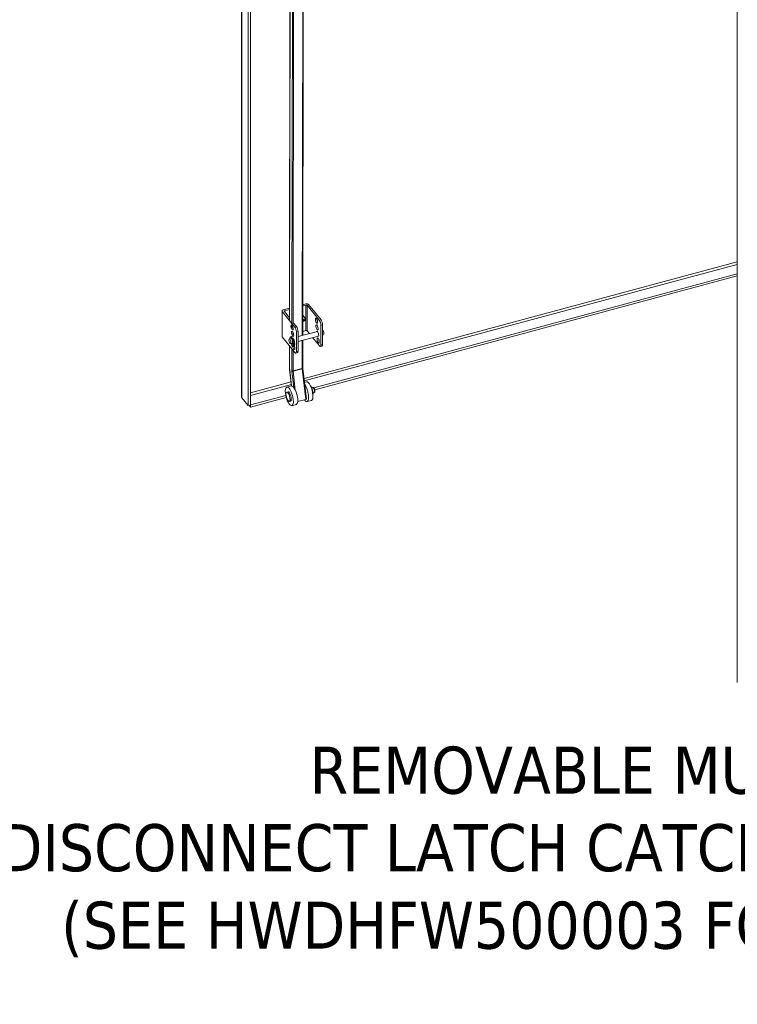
# Model space of a CAD drawing. Header units: inches. Extents: x 15 to 411, y 12 to 253.
# Tile 82 of 88: x 334 to 361, y 166 to 203. Entities that reach past the tile are written whole.
import ezdxf

# ---------------------------------------------------------------- set-up
doc = ezdxf.new("R2010")
doc.units = ezdxf.units.IN
doc.header["$LTSCALE"] = 25
doc.header["$MEASUREMENT"] = 0
for name, color, linetype, lineweight in [('Symbol (ANSI)', 7, 'Continuous', 5), ('Visible (ANSI)', 7, 'Continuous', 5), ('Visible Narrow (ANSI)', 7, 'Continuous', 5)]:
    doc.layers.add(name, color=color, linetype=linetype, lineweight=lineweight)
doc.styles.add('ROMANS', font='tahoma.ttf')

msp = doc.modelspace()

# ---------------------------------------------------------------- linework, layer by layer
at = {"layer": 'Visible (ANSI)'}
for p, q in [((342.22902, 188.87774), (342.22902, 229.95271)), ((342.47738, 229.63946), (342.47738, 188.53434)), ((342.56413, 229.66281), (342.56413, 188.5577)), ((360.6643, 178.23413), (360.6643, 219.30909)), ((344.04183, 209.05365), (344.01734, 191.72088)), ((344.53665, 208.52101), (344.5121, 191.14414)), ((344.92153, 189.19195), (360.6643, 193.43027)), ((344.95265, 189.12218), (360.6643, 193.35212)), ((344.51365, 192.24084), (344.62467, 192.27073)), ((344.62512, 192.31408), (344.51371, 192.28408)), ((344.67213, 192.26076), (345.12569, 191.69919)), ((344.72004, 192.29413), (345.18719, 191.71575)), ((343.74231, 192.05013), (343.74231, 191.10125)), ((343.749, 192.0327), (344.21614, 191.45432)), ((344.01794, 192.15061), (343.78355, 192.08751)), ((343.82408, 192.03244), (344.01744, 191.79304)), ((343.84136, 192.05984), (344.01788, 192.10737)), ((344.51315, 191.89064), (344.5901, 191.79537)), ((344.00709, 191.80586), (344.01746, 191.80865)), ((344.17039, 191.60367), (344.27764, 191.47088)), ((344.54829, 191.67365), (344.51283, 191.6641)), ((344.51291, 191.71953), (344.54829, 191.72906)), ((344.5982, 191.77428), (344.5982, 191.71887)), ((345.18229, 190.78958), (345.18229, 191.51976)), ((345.24379, 191.53631), (345.24379, 190.80613)), ((344.27274, 190.54471), (344.27274, 191.27489)), ((344.33424, 191.29144), (344.33424, 190.56126)), ((344.33424, 191.09625), (345.0512, 191.28928)), ((344.33424, 190.91169), (345.09753, 191.11719)), ((344.62467, 191.32184), (344.51231, 191.29159)), ((344.67213, 191.31187), (344.75482, 191.20948)), ((345.24379, 191.15656), (345.28306, 191.16714)), ((343.749, 191.08382), (344.21614, 190.50543)), ((344.00674, 191.00808), (344.07148, 191.02551)), ((344.01597, 190.75328), (344.01483, 189.9462)), ((344.05307, 190.836), (344.11781, 190.85342)), ((344.08082, 191.09631), (344.06398, 191.09178)), ((344.07725, 191.0916), (344.09408, 191.09613)), ((344.08557, 191.02132), (344.07725, 191.0916)), ((344.09207, 190.8465), (344.08983, 190.83735)), ((344.09408, 191.09613), (344.10261, 191.02402)), ((344.10148, 191.03359), (344.14165, 191.04441)), ((344.13712, 190.7788), (344.12765, 190.84074)), ((344.14133, 190.86919), (344.12851, 190.86574)), ((344.1497, 191.00189), (344.13608, 190.92061)), ((344.1437, 190.8604), (344.15291, 190.86288)), ((344.14449, 190.84527), (344.15395, 190.78333)), ((344.14494, 190.86714), (344.17331, 190.85196)), ((344.16653, 191.00643), (344.1497, 191.00189)), ((344.51184, 190.95951), (344.51039, 189.93386)), ((344.87726, 191.05789), (345.12569, 190.7503)), ((344.17979, 190.72869), (344.16296, 190.72415)), ((344.31246, 190.50202), (344.25096, 190.48546)), ((345.222, 190.74689), (345.16051, 190.73033)), ((344.01937, 189.87208), (344.09052, 189.26458)), ((344.51165, 189.9135), (344.64496, 188.77528)), ((344.64529, 189.41514), (344.57232, 189.39557)), ((343.91405, 189.03423), (343.9626, 189.04725)), ((344.0782, 189.26311), (343.91636, 189.21973)), ((344.83946, 189.20143), (344.87764, 189.21166)), ((344.89148, 189.00739), (344.92966, 189.01762)), ((342.47738, 188.53434), (342.24426, 188.82298)), ((342.56413, 188.5577), (342.47738, 188.53434)), ((342.56413, 188.55798), (342.56458, 188.55741)), ((342.56458, 188.55741), (343.87395, 188.90992)), ((342.56458, 188.47926), (343.89127, 188.83643)), ((342.56458, 188.55741), (342.56458, 188.47926)), ((344.00652, 188.68927), (344.05507, 188.70228)), ((344.26315, 188.57319), (344.10131, 188.5298)), ((344.62408, 188.76063), (344.31873, 188.67877)), ((344.83024, 188.72521), (344.6684, 188.68183)), ((342.51246, 188.54379), (342.56458, 188.47926))]:
    msp.add_line(p, q, dxfattribs=at)
for centre, major_axis, ratio, start_param, end_param in [((344.63976, 192.25204), (-0.03571, 0), 0.57735027, 3.57792497, 5.14872129), ((344.65531, 192.2767), (0.07143, 0), 0.57735027, 0.43633231, 2.00712864), ((343.81374, 192.05013), (-0.07143, 0), 0.57735027, 5.14872129, 6.71951762), ((343.85645, 192.04116), (-0.03571, 0), 0.57735027, 5.14872129, 6.71951762), ((344.51177, 191.77428), (0.08643, 0), 0.57735027, 5.14872129, 6.71951762), ((344.51177, 191.71887), (0.08643, 0), 0.57735027, 5.14872129, 6.28318531), ((345.08078, 191.70402), (0.02567, -0.09535), 0.34506637, 4.34854749, 5.07623048), ((345.1004, 191.46103), (0.02567, -0.09535), 0.34506637, 4.34854749, 5.07623048), ((345.12569, 191.58984), (0.03482, -0.12932), 0.34506637, 0.90824196, 2.47903829), ((345.18719, 191.60639), (-0.03482, 0.12932), 0.34506637, 4.04983462, 5.62063094), ((344.21614, 191.34497), (0.03482, -0.12932), 0.34506637, 0.90824196, 2.47903829), ((344.27764, 191.36152), (-0.03482, 0.12932), 0.34506637, 4.04983462, 5.62063094), ((344.63976, 191.30316), (0.03571, 0), 0.57735027, 0.43633231, 2.00712864), ((345.06018, 191.19941), (-0.02567, 0.09535), 0.34506637, 2.69598937, 6.72878859), ((345.25989, 191.25318), (0.02316, -0.08604), 0.34506637, 0, 2.92095537), ((343.81374, 191.10125), (-0.07143, 0), 0.57735027, 0, 0.43633231), ((344.11347, 190.90797), (-0.04949, 0.18381), 0.34506637, 6.08771144, 7.14162958), ((344.11347, 190.90797), (0.04949, -0.18381), 0.34506637, 4.99888672, 8.2951431), ((344.09464, 190.93947), (0.02316, -0.08604), 0.34506637, 0, 3.14159265), ((344.08273, 190.85112), (0.00464, -0.01724), 0.34506637, 5.10852965, 6.84236142), ((344.1303, 190.9125), (-0.04949, 0.18381), 0.34506637, 6.08771144, 6.28318531), ((344.12054, 190.94644), (-0.02316, 0.08604), 0.34506637, 4.92291873, 6.14821372), ((344.12054, 190.94644), (-0.0208, 0.07725), 0.34506637, 4.86919484, 6.17934038), ((344.15064, 190.95454), (-0.02567, 0.09535), 0.34506637, 4.69769146, 6.72878859), ((344.11347, 190.84833), (-0.00928, 0.03449), 0.34506637, 4.39890047, 4.87828826), ((344.14185, 190.88742), (0.00557, -0.02069), 0.34506637, 4.89424493, 5.96969679), ((344.14421, 190.775), (0.00464, -0.01724), 0.34506637, 4.39890047, 6.21111088), ((344.1303, 190.85286), (0.00928, -0.03449), 0.34506637, 1.25730781, 1.94033897), ((344.12054, 190.94644), (0.02316, -0.08604), 0.34506637, 6.19674201, 6.51381531), ((344.12054, 190.94644), (0.0208, -0.07725), 0.34506637, 0, 0.03360089), ((344.1037, 190.94191), (0.04939, -0.18347), 0.34506637, 6.21111088, 7.06685967), ((344.17313, 190.70799), (-0.02567, 0.09535), 0.34506637, 5.55180905, 6.18434508), ((344.16104, 190.77953), (0.00464, -0.01724), 0.34506637, 4.39890047, 5.81271032), ((344.1303, 190.9125), (0.04949, -0.18381), 0.34506637, 0, 2.01195779), ((344.17589, 190.83507), (-0.00464, 0.01724), 0.34506637, 3.92526702, 5.96969679), ((345.14417, 190.96942), (0.02567, -0.09535), 0.34506637, 4.34854749, 5.07623048), ((345.12569, 190.85965), (0.03482, -0.12932), 0.34506637, 5.62063094, 7.19142727), ((345.18719, 190.87621), (0.03482, -0.12932), 0.34506637, 0, 0.90824196), ((344.17313, 190.70799), (0.02567, -0.09535), 0.34506637, 4.35842716, 8.14249978), ((344.23463, 190.72455), (0.02567, -0.09535), 0.34506637, 4.44149271, 5.07623048), ((344.21614, 190.61478), (0.03482, -0.12932), 0.34506637, 5.62063094, 7.19142727), ((344.27764, 190.63134), (0.03482, -0.12932), 0.34506637, 0, 0.90824196), ((344.57593, 189.02679), (0.09248, -0.34496), 0.34580136, 5.56765534, 8.72361122), ((344.73777, 189.07017), (-0.09248, 0.34496), 0.34580136, 3.14159265, 6.28318531), ((344.00884, 188.87476), (0.04624, -0.17248), 0.34580136, 0, 3.14159265), ((344.17068, 188.91815), (-0.09248, 0.34496), 0.34580136, 3.14159265, 6.28318531), ((344.80736, 189.08883), (-0.05202, 0.19404), 0.34580136, 3.69196366, 5.7328143), ((344.79441, 189.08536), (-0.05202, 0.19404), 0.34580136, 4.1720885, 5.25268947), ((344.60949, 188.77113), (0.03547, 0.00415), 0.36572723, 5.09305721, 6.28318531)]:
    msp.add_ellipse(centre, major_axis=major_axis, ratio=ratio, start_param=start_param, end_param=end_param, dxfattribs=at)
for centre, major_axis, ratio in [((344.10973, 191.4426), (0.02567, -0.09535), 0.34506637), ((345.01928, 191.68747), (0.02567, -0.09535), 0.34506637), ((345.0389, 191.44447), (0.02567, -0.09535), 0.34506637), ((344.12936, 191.1996), (0.02567, -0.09535), 0.34506637), ((344.0299, 190.92204), (0.02316, -0.08604), 0.34506637), ((345.08267, 190.95286), (0.02567, -0.09535), 0.34506637), ((344.00884, 188.87476), (0.09248, -0.34496), 0.34580136), ((343.96028, 188.86175), (-0.04624, 0.17248), 0.34580136)]:
    msp.add_ellipse(centre, major_axis=major_axis, ratio=ratio, dxfattribs=at)
for points, knots in [([(344.01483, 189.9462), (344.01482, 189.94153), (344.01488, 189.9368), (344.01512, 189.92722), (344.0153, 189.92237), (344.01578, 189.91257), (344.01609, 189.90761), (344.01682, 189.89761), (344.01725, 189.89256), (344.01822, 189.88238), (344.01877, 189.87725), (344.01937, 189.87208)], [1.570796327, 1.570796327, 1.570796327, 1.570796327, 1.623156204, 1.623156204, 1.675516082, 1.675516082, 1.727875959, 1.727875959, 1.780235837, 1.780235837, 1.832595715, 1.832595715, 1.832595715, 1.832595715]), ([(344.51039, 189.93386), (344.51038, 189.93265), (344.5104, 189.93141), (344.51046, 189.92886), (344.51051, 189.92756), (344.51064, 189.92489), (344.51073, 189.92352), (344.51093, 189.92074), (344.51105, 189.91932), (344.51133, 189.91644), (344.51148, 189.91498), (344.51165, 189.9135)], [1.570796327, 1.570796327, 1.570796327, 1.570796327, 1.623156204, 1.623156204, 1.675516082, 1.675516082, 1.727875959, 1.727875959, 1.780235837, 1.780235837, 1.832595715, 1.832595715, 1.832595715, 1.832595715]), ([(344.92966, 189.01762), (344.93384, 189.01874), (344.93774, 189.02076), (344.94463, 189.02603), (344.94743, 189.02936), (344.95291, 189.03793), (344.95487, 189.04329), (344.95853, 189.05787), (344.95922, 189.06759), (344.95868, 189.08761), (344.95755, 189.09775), (344.9539, 189.11776), (344.95147, 189.1276), (344.94553, 189.14659), (344.94204, 189.15574), (344.93407, 189.17295), (344.92958, 189.18093), (344.91902, 189.19568), (344.91303, 189.20234), (344.90189, 189.20897), (344.8987, 189.21046), (344.89025, 189.21282), (344.88452, 189.21323), (344.8785, 189.21188), (344.87807, 189.21178), (344.87764, 189.21166)], [2.10081678, 2.10081678, 2.10081678, 2.10081678, 2.24256605, 2.24256605, 2.4063459, 2.4063459, 2.65718242, 2.65718242, 3.06634421, 3.06634421, 3.43916303, 3.43916303, 3.78952082, 3.78952082, 4.13761225, 4.13761225, 4.49859694, 4.49859694, 4.90095402, 4.90095402, 5.04022163, 5.04022163, 5.22786815, 5.22786815, 5.24240944, 5.24240944, 5.24240944, 5.24240944])]:
    msp.add_open_spline(points, degree=3, knots=knots, dxfattribs=at)
msp.add_open_spline([(342.24426, 188.82298), (342.23426, 188.84038), (342.22928, 188.85906), (342.2293, 188.87774)], degree=3, dxfattribs=at)
at = {"layer": 'Visible Narrow (ANSI)'}
for p, q in [((342.24426, 229.92809), (342.24426, 188.82298)), ((344.02068, 191.71215), (344.04517, 209.04492)), ((344.12879, 208.94139), (344.1043, 191.60862)), ((344.15176, 191.59865), (344.17625, 208.93138)), ((344.51603, 208.50476), (344.49149, 191.13859)), ((344.55516, 189.54205), (360.6643, 193.879)), ((360.6643, 193.78166), (344.56621, 189.44769)), ((344.62467, 192.27073), (344.62467, 191.32184)), ((344.67213, 191.31187), (344.67213, 192.26076)), ((343.749, 191.08382), (343.749, 192.0327)), ((343.84136, 192.01105), (343.84136, 192.05984)), ((344.10419, 191.52938), (344.10399, 191.39055)), ((344.54829, 191.72906), (344.54829, 191.67365)), ((345.18719, 191.71575), (345.12569, 191.69919)), ((345.18229, 191.51976), (345.24379, 191.53631)), ((344.10385, 191.28854), (344.10373, 191.20408)), ((344.15115, 191.16604), (344.15126, 191.24112)), ((344.15147, 191.39019), (344.15147, 191.39122)), ((344.27764, 191.47088), (344.21614, 191.45432)), ((344.27274, 191.27489), (344.33424, 191.29144)), ((344.12765, 190.84074), (344.14449, 190.84527)), ((344.13712, 190.7788), (344.15395, 190.78333)), ((344.14841, 190.75769), (344.15753, 190.76014)), ((344.49123, 190.95396), (344.48977, 189.91522)), ((345.24379, 190.80613), (345.18229, 190.78958)), ((344.01817, 189.93748), (344.01932, 190.74913)), ((344.10294, 190.6456), (344.10179, 189.83395)), ((344.14925, 189.82394), (344.15033, 190.58692)), ((344.33424, 190.56126), (344.27274, 190.54471)), ((344.09311, 189.26446), (344.02247, 189.86756)), ((344.1033, 189.80939), (344.17394, 189.20629)), ((344.48977, 189.91522), (344.14925, 189.82394)), ((344.49077, 189.89885), (344.15026, 189.80756)), ((344.23201, 189.10954), (344.15026, 189.80756)), ((344.49077, 189.89885), (344.62408, 188.76063)), ((342.56413, 189.00601), (344.07322, 189.4123)), ((344.08427, 189.31794), (342.56413, 188.90868))]:
    msp.add_line(p, q, dxfattribs=at)
for centre, major_axis, ratio, start_param, end_param in [((344.05054, 189.94615), (-0.03571, 0.00005), 0.57691035, 0, 0.43714784), ((344.14707, 189.77788), (-0.07897, 0.2946), 0.34580136, 0.90861161, 1.170411), ((344.05484, 189.87624), (-0.03547, -0.00415), 0.36572723, 0, 0.38066822), ((344.14707, 189.77788), (0.02774, -0.10349), 0.34580136, 4.05020426, 4.31200365), ((344.13416, 189.84262), (-0.03571, 0.00005), 0.57691035, 0.43714784, 2.00794417), ((344.13567, 189.81806), (-0.03547, -0.00415), 0.36572723, 0.38066822, 1.95146455), ((344.17944, 189.78656), (-0.0185, 0.06899), 0.34580136, 0.90861161, 1.170411), ((344.51995, 189.87784), (0.0185, -0.06899), 0.34580136, 4.05020426, 4.31200365), ((344.47467, 189.93391), (0.03571, -0.00005), 0.57691035, 5.14953682, 6.28318531), ((344.47618, 189.90935), (0.03547, 0.00415), 0.36572723, 5.09305721, 6.28318531), ((344.90365, 189.11464), (-0.02601, 0.09702), 0.34580136, 3.14159265, 6.28318531)]:
    msp.add_ellipse(centre, major_axis=major_axis, ratio=ratio, start_param=start_param, end_param=end_param, dxfattribs=at)

# ---------------------------------------------------------------- texts
at = {"layer": 'Symbol (ANSI)', "insert": (373.7525, 171.93552), "char_height": 1.75, "width": 42.5275527, "attachment_point": 6, "line_spacing_factor": 0.987884, "style": 'ROMANS'}
msp.add_mtext('{\\fTahoma|b0|i0;REMOVABLE MULLION WITH\\P\\fTahoma|b0|i0;DISCONNECT LATCH CATCH ASSEMBLY\\P\\fTahoma|b0|i0;(SEE HWDHFW500003 FOR DETAILS)}', dxfattribs=at)

doc.saveas('drawing.dxf')
